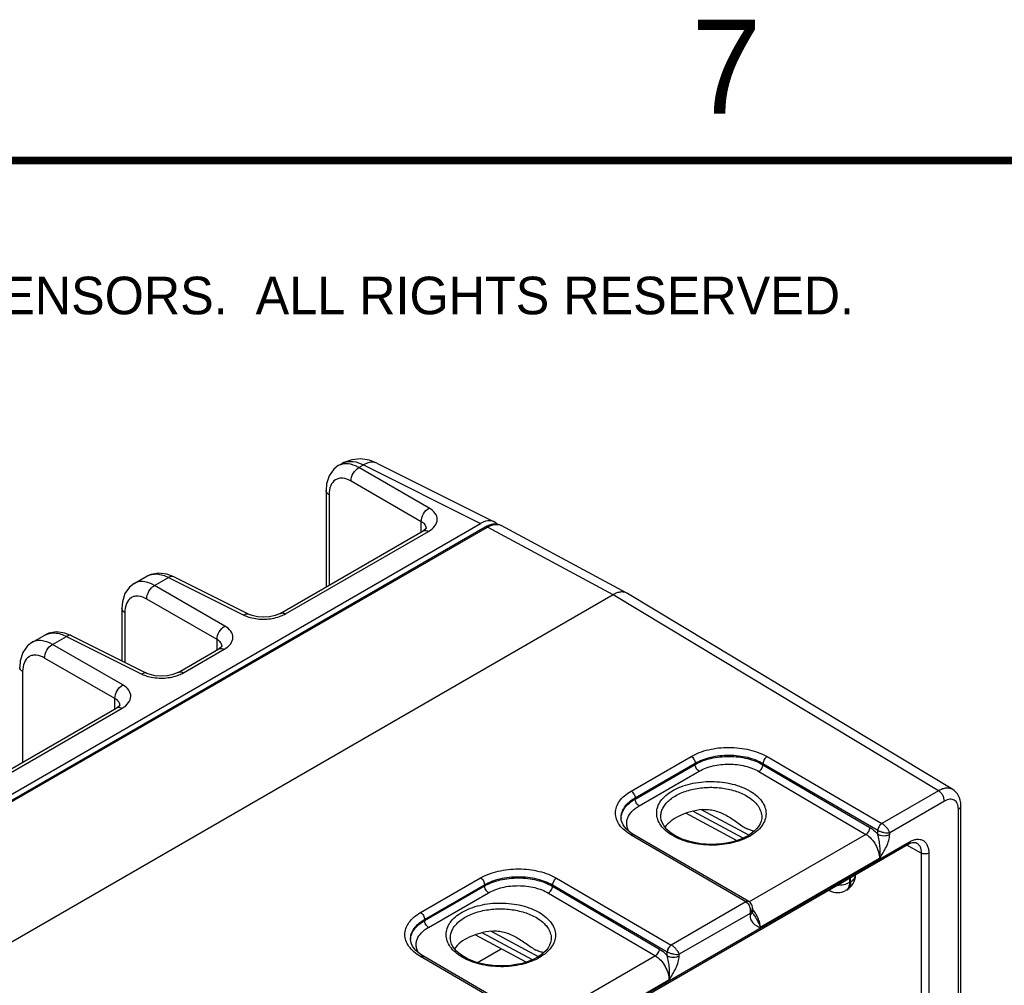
# Model space of a CAD drawing. Header units: inches. Extents: x 0 to 34, y 0 to 22.
# Tile 48 of 101: x 4.5 to 7.1, y 19.3 to 21.9. Entities that reach past the tile are written whole.
import ezdxf

# ---------------------------------------------------------------- set-up
doc = ezdxf.new("R2010")
doc.units = ezdxf.units.IN
doc.header["$LTSCALE"] = 1.87
doc.header["$MEASUREMENT"] = 0
doc.layers.get('0').update_dxf_attribs({"linetype": 'CONTINUOUS'})
doc.styles.add('TEXTSTYLE_2', font='txt')

msp = doc.modelspace()

# ---------------------------------------------------------------- linework, layer by layer
at = {"color": 7, "linetype": 'CONTINUOUS'}
for p, q in [((5.4195, 20.6956), (5.4001, 20.7031)), ((5.3172, 20.6888), (5.3273, 20.6946)), ((5.3319, 20.697), (5.3273, 20.6945)), ((5.3719, 20.6837), (5.3841, 20.6907)), ((5.5587, 20.5759), (5.3719, 20.6837)), ((5.3841, 20.6907), (5.6955, 20.5352)), ((5.4195, 20.6956), (5.7317, 20.5397)), ((5.5378, 20.5397), (5.3511, 20.6476)), ((5.2848, 20.623), (5.2848, 20.3662)), ((5.2927, 20.6114), (5.2927, 20.3708)), ((1.7854, 18.2776), (5.6955, 20.5352)), ((3.315, 19.1443), (5.7079, 20.526)), ((3.3231, 19.1454), (5.7134, 20.5255)), ((5.163, 20.2959), (5.5427, 20.5152)), ((5.5378, 20.5123), (5.5378, 20.5397)), ((5.5448, 20.5164), (5.5427, 20.5152)), ((5.5427, 20.5152), (5.5427, 20.5152)), ((5.55, 20.5207), (5.5448, 20.5164)), ((5.5513, 20.5215), (5.5513, 20.5215)), ((6.0476, 20.3458), (5.7134, 20.5255)), ((6.0843, 20.3499), (5.7501, 20.5296)), ((5.1771, 20.2949), (5.5568, 20.5141)), ((4.7744, 20.3753), (4.8084, 20.395)), ((4.8291, 20.3703), (4.866, 20.3916)), ((4.88, 20.3935), (4.8618, 20.4005)), ((4.866, 20.3916), (5.0663, 20.2916)), ((5.0803, 20.2935), (4.88, 20.3935)), ((5.0158, 20.2624), (4.8291, 20.3703)), ((6.0476, 20.3458), (3.6516, 18.9624)), ((4.995, 20.2263), (4.8082, 20.3341)), ((6.9121, 19.8244), (6.0476, 20.3458)), ((6.9502, 19.8278), (6.0854, 20.3493)), ((4.7419, 20.3096), (4.7419, 20.1702)), ((4.7499, 20.298), (4.7499, 20.1662)), ((4.5029, 20.2186), (4.537, 20.2383)), ((4.5576, 20.2135), (4.5946, 20.2349)), ((4.6085, 20.2368), (4.5903, 20.2438)), ((4.5946, 20.2349), (4.7949, 20.1348)), ((4.8088, 20.1367), (4.6085, 20.2368)), ((4.7444, 20.1057), (4.5576, 20.2135)), ((4.8916, 20.1392), (4.9999, 20.2017)), ((4.9056, 20.1382), (5.0139, 20.2007)), ((4.995, 20.1989), (4.995, 20.2263)), ((5.0019, 20.203), (4.9999, 20.2017)), ((4.9999, 20.2017), (4.9999, 20.2017)), ((5.0072, 20.2073), (5.0019, 20.203)), ((5.0085, 20.208), (5.0085, 20.208)), ((4.7235, 20.0696), (4.5368, 20.1774)), ((4.4784, 20.1412), (4.4784, 19.9007)), ((4.7235, 20.0422), (4.7235, 20.0696)), ((4.3487, 19.8258), (4.7284, 20.045)), ((4.3628, 19.8247), (4.7425, 20.0439)), ((4.7284, 20.045), (4.7285, 20.045)), ((4.7305, 20.0462), (4.7285, 20.045)), ((4.7357, 20.0505), (4.7305, 20.0462)), ((4.737, 20.0513), (4.737, 20.0513)), ((6.0954, 19.8237), (6.255, 19.9158)), ((6.4565, 19.9153), (6.7617, 19.7376)), ((6.106, 19.8056), (6.2655, 19.8977)), ((6.1061, 19.8025), (6.2655, 19.8946)), ((6.2655, 19.8946), (6.2655, 19.8977)), ((6.4458, 19.8938), (6.4458, 19.8972)), ((6.4458, 19.8972), (6.751, 19.7195)), ((6.4458, 19.8938), (6.7301, 19.7268)), ((6.1166, 19.7844), (6.2761, 19.8765)), ((6.4351, 19.8757), (6.7194, 19.7086)), ((6.9121, 19.8244), (6.7617, 19.7376)), ((6.9502, 19.8278), (6.9502, 19.8278)), ((6.1061, 19.8025), (6.106, 19.8056)), ((6.9279, 19.7969), (6.7827, 19.7131)), ((6.9717, 17.7918), (6.9717, 19.7847)), ((6.3758, 19.6919), (6.2406, 19.7646)), ((6.3927, 19.6983), (6.2593, 19.7701)), ((6.4083, 19.7065), (6.2825, 19.7742)), ((6.9651, 17.7826), (6.9651, 19.7755)), ((6.0686, 19.7522), (6.0686, 19.7522)), ((6.1744, 19.7553), (6.1744, 19.7553)), ((6.4425, 19.7539), (6.4425, 19.7539)), ((6.4006, 19.5291), (6.0954, 19.7069)), ((6.4081, 19.5299), (6.1029, 19.7076)), ((6.7194, 19.7086), (6.4089, 19.5294)), ((6.7508, 19.709), (6.751, 19.7195)), ((6.7826, 19.7086), (6.7827, 19.7131)), ((4.6867, 18.4435), (6.832, 19.6822)), ((4.6896, 18.45), (6.835, 19.6887)), ((6.8664, 19.6589), (6.8277, 19.6797)), ((6.8539, 19.6859), (6.8539, 19.6859)), ((6.8664, 19.6589), (6.8664, 17.8081)), ((6.8864, 19.659), (6.8864, 17.8082)), ((6.7554, 19.6441), (6.4386, 19.4612)), ((6.6917, 19.6005), (6.6917, 19.6012)), ((5.5359, 19.5007), (5.6955, 19.5928)), ((5.5465, 19.4825), (5.706, 19.5747)), ((5.706, 19.5716), (5.706, 19.5747)), ((5.8863, 19.5708), (5.8863, 19.5742)), ((5.8863, 19.5742), (6.1915, 19.3964)), ((5.897, 19.5923), (6.2022, 19.4145)), ((6.6756, 19.5918), (6.6756, 19.5805)), ((6.6756, 19.5805), (6.6786, 19.5822)), ((6.6786, 19.5822), (6.6786, 19.5936)), ((5.5466, 19.4795), (5.706, 19.5716)), ((5.5571, 19.4614), (5.7166, 19.5535)), ((5.8756, 19.5527), (6.1599, 19.3856)), ((5.8863, 19.5708), (6.1706, 19.4037)), ((6.6225, 19.5592), (6.6207, 19.5602)), ((6.6663, 19.5599), (6.6692, 19.5616)), ((6.4006, 19.5291), (6.2022, 19.4145)), ((6.4113, 19.4986), (6.2232, 19.39)), ((6.4113, 19.4986), (6.4113, 19.4942)), ((6.4178, 19.5124), (6.4179, 19.5038)), ((6.4193, 19.498), (6.4193, 19.498)), ((5.5466, 19.4795), (5.5465, 19.4825)), ((5.8163, 19.3688), (5.6811, 19.4415)), ((5.8332, 19.3753), (5.6998, 19.447)), ((5.8488, 19.3835), (5.723, 19.4511)), ((5.5092, 19.4291), (5.5092, 19.4291)), ((5.6149, 19.4323), (5.6149, 19.4323)), ((5.883, 19.4308), (5.883, 19.4308)), ((5.6872, 19.3679), (5.7503, 19.4043)), ((6.1913, 19.3859), (6.1915, 19.3964)), ((6.2231, 19.3856), (6.2232, 19.39)), ((5.8411, 19.2061), (5.5359, 19.3838)), ((5.8486, 19.2068), (5.5434, 19.3846)), ((6.1599, 19.3856), (5.8494, 19.2063)), ((6.1959, 19.321), (5.8791, 19.1381))]:
    msp.add_line(p, q, dxfattribs=at)
at = {"color": 7, "linetype": 'CONTINUOUS', "const_width": 0.02}
msp.add_lwpolyline([(33.5, 21.5), (0.5, 21.5)], dxfattribs=at)
at = {"color": 7, "linetype": 'CONTINUOUS'}
for points in [[(5.4001, 20.7031), (5.3762, 20.7067), (5.3532, 20.7046), (5.3319, 20.697)], [(5.3172, 20.6888), (5.3054, 20.6796), (5.293, 20.6621), (5.2861, 20.6401), (5.2848, 20.623)], [(5.5515, 20.5225), (5.5515, 20.5227), (5.55, 20.5207)], [(5.7502, 20.5296), (5.7458, 20.5316), (5.7402, 20.5331), (5.7341, 20.5336), (5.7277, 20.5332), (5.721, 20.5317), (5.7143, 20.5292), (5.7079, 20.526)], [(4.8618, 20.4005), (4.8397, 20.4034), (4.819, 20.3998), (4.8084, 20.395)], [(4.7744, 20.3753), (4.7625, 20.3662), (4.7501, 20.3487), (4.7433, 20.3266), (4.7419, 20.3096)], [(5.163, 20.2959), (5.1605, 20.2946), (5.149, 20.29), (5.1344, 20.2868), (5.1182, 20.2857), (5.1023, 20.2869), (5.0887, 20.2901), (5.0803, 20.2935)], [(4.5903, 20.2438), (4.5683, 20.2467), (4.5476, 20.2431), (4.537, 20.2383)], [(4.5029, 20.2186), (4.4911, 20.2095), (4.4787, 20.192), (4.4719, 20.1699), (4.4705, 20.1529)], [(5.0086, 20.2091), (5.0086, 20.2092), (5.0072, 20.2073)], [(4.8916, 20.1392), (4.8891, 20.1378), (4.8776, 20.1333), (4.8629, 20.1301), (4.8467, 20.129), (4.8309, 20.1302), (4.8172, 20.1334), (4.8088, 20.1367)], [(4.7372, 20.0524), (4.7372, 20.0525), (4.7357, 20.0505)], [(6.9717, 19.7847), (6.9712, 19.7922), (6.97, 19.7992), (6.9681, 19.8056), (6.9655, 19.8114), (6.9623, 19.8166), (6.9585, 19.8211), (6.9543, 19.825), (6.9502, 19.8278)], [(6.1029, 19.7076), (6.0959, 19.712), (6.089, 19.7172), (6.0831, 19.7227), (6.0781, 19.7283), (6.0741, 19.7342), (6.0712, 19.7402), (6.0693, 19.7465), (6.0686, 19.7522)], [(6.2114, 19.7058), (6.2042, 19.7104), (6.197, 19.7158), (6.1907, 19.7215), (6.1854, 19.7275), (6.1811, 19.7337), (6.1778, 19.7401), (6.1756, 19.7466), (6.1745, 19.7533), (6.1744, 19.7553)], [(6.4425, 19.7539), (6.4424, 19.7512), (6.441, 19.7439), (6.4383, 19.7367), (6.4342, 19.7298), (6.4289, 19.7231), (6.4224, 19.7167), (6.4148, 19.7106), (6.4061, 19.705), (6.3963, 19.6999), (6.3856, 19.6953), (6.3741, 19.6913), (6.3618, 19.6879), (6.3489, 19.6853), (6.3356, 19.6834), (6.322, 19.6823), (6.3083, 19.682), (6.2945, 19.6825), (6.281, 19.6838), (6.2677, 19.6858), (6.2548, 19.6886), (6.2425, 19.6921), (6.231, 19.6962), (6.2203, 19.701), (6.2114, 19.7058)], [(6.832, 19.6822), (6.8357, 19.6841), (6.8395, 19.6857), (6.8431, 19.6867), (6.8464, 19.6872), (6.8494, 19.6872), (6.8519, 19.6867), (6.8539, 19.6859)], [(6.4178, 19.5124), (6.4176, 19.5153), (6.4169, 19.5185), (6.4158, 19.5214), (6.4143, 19.524), (6.4125, 19.5263), (6.4104, 19.5283), (6.4082, 19.5298)], [(6.4193, 19.498), (6.419, 19.4985), (6.4186, 19.4994), (6.4183, 19.5005), (6.418, 19.502), (6.4179, 19.5038)], [(5.5434, 19.3846), (5.5364, 19.389), (5.5295, 19.3942), (5.5236, 19.3996), (5.5186, 19.4053), (5.5146, 19.4111), (5.5117, 19.4172), (5.5098, 19.4234), (5.5092, 19.4291)], [(5.6519, 19.3827), (5.6447, 19.3873), (5.6375, 19.3928), (5.6312, 19.3985), (5.6259, 19.4045), (5.6216, 19.4107), (5.6183, 19.4171), (5.6161, 19.4236), (5.615, 19.4303), (5.6149, 19.4323)], [(5.883, 19.4308), (5.8829, 19.4281), (5.8815, 19.4208), (5.8788, 19.4137), (5.8747, 19.4067), (5.8694, 19.4), (5.8629, 19.3936), (5.8553, 19.3876), (5.8466, 19.382), (5.8368, 19.3769), (5.8261, 19.3722), (5.8146, 19.3682), (5.8023, 19.3649), (5.7894, 19.3623), (5.7761, 19.3604), (5.7625, 19.3593), (5.7488, 19.359), (5.735, 19.3595), (5.7215, 19.3607), (5.7082, 19.3628), (5.6953, 19.3656), (5.6831, 19.3691), (5.6715, 19.3732), (5.6608, 19.3779), (5.6519, 19.3827)]]:
    msp.add_lwpolyline(points, dxfattribs=at)
for centre, radius, start, end in [((5.336, 20.6562), 0.0376, 110.6324, 119.9856), ((5.3477, 20.6592), 0.0408, 111.0054, 119.981), ((5.4082, 20.6729), 0.0254, 63.5888, 75.4699), ((5.5364, 20.5215), 0.0149, 0.0232, 2.8649), ((5.5186, 20.5801), 0.0762, 299.9916, 300.6021), ((4.7932, 20.3428), 0.0376, 110.6324, 119.9856), ((6.0724, 20.3278), 0.0251, 58.9084, 61.7306), ((4.5217, 20.1861), 0.0376, 110.6324, 119.9856), ((4.9936, 20.208), 0.0149, 0.0232, 2.8649), ((4.9758, 20.2667), 0.0762, 299.9916, 300.6021), ((4.7222, 20.0513), 0.0149, 0.0232, 2.8649), ((4.7044, 20.11), 0.0762, 299.9916, 300.6021), ((6.1119, 19.7502), 0.0432, 177.3471, 178.9796), ((6.7618, 19.7381), 0.0216, 239.9252, 240.1386), ((6.6467, 19.6005), 0.045, 300.0008, 359.9992), ((6.6296, 19.5725), 0.0151, 234.5863, 241.7178), ((6.6438, 19.5988), 0.045, 241.7301, 300.0011), ((6.4056, 19.5255), 0.00506, 59.5843, 69.3829), ((5.5524, 19.4271), 0.0432, 177.3471, 178.9796), ((6.2023, 19.4151), 0.0216, 239.9252, 240.1386)]:
    msp.add_arc(centre, radius, start, end, dxfattribs=at)
msp.add_ellipse((5.6954, 20.4739), major_axis=(0.0375, 0.065), ratio=0.576629, start_param=6.086652, end_param=7.068023, dxfattribs=at)
for points, knots in [([(5.3331, 20.6973), (5.3405, 20.7002), (5.3589, 20.7015), (5.3757, 20.6952), (5.3841, 20.6907)], [0, 0, 0, 0, 0.456632, 1, 1, 1, 1]), ([(5.4145, 20.6974), (5.4099, 20.6986), (5.3988, 20.6983), (5.389, 20.6938), (5.3841, 20.6907)], [0, 0, 0, 0, 0.456991, 1, 1, 1, 1]), ([(5.3377, 20.694), (5.3364, 20.694), (5.3313, 20.6938), (5.3263, 20.6927), (5.3228, 20.6914)], [0, 0, 0, 0, 0.258702, 1, 1, 1, 1]), ([(5.3719, 20.6837), (5.369, 20.6853), (5.3584, 20.6907), (5.3463, 20.694), (5.3377, 20.694)], [0, 0, 0, 0, 0.275989, 1, 1, 1, 1]), ([(5.3511, 20.6476), (5.3509, 20.6547), (5.3555, 20.6691), (5.3656, 20.6803), (5.3719, 20.6837)], [0, 0, 0, 0, 0.499994, 1, 1, 1, 1]), ([(5.3511, 20.6476), (5.3442, 20.6515), (5.3332, 20.6559), (5.3186, 20.6553), (5.3061, 20.6503), (5.2946, 20.6348), (5.2927, 20.6196), (5.2927, 20.6114)], [0, 0, 0, 0, 0.270039, 0.384848, 0.492819, 0.718464, 1, 1, 1, 1]), ([(5.2927, 20.6114), (5.2905, 20.6128), (5.2866, 20.616), (5.2848, 20.6208), (5.2848, 20.623)], [0, 0, 0, 0, 0.547742, 1, 1, 1, 1]), ([(5.5378, 20.5397), (5.5376, 20.5469), (5.5423, 20.5612), (5.5524, 20.5724), (5.5587, 20.5759)], [0, 0, 0, 0, 0.499994, 1, 1, 1, 1]), ([(5.5575, 20.5145), (5.5638, 20.5182), (5.5745, 20.5265), (5.5824, 20.5453), (5.5754, 20.5643), (5.5648, 20.5723), (5.5587, 20.5759)], [0, 0, 0, 0, 0.281089, 0.507088, 0.728363, 1, 1, 1, 1]), ([(5.5499, 20.5279), (5.5494, 20.529), (5.5465, 20.534), (5.5417, 20.5376), (5.5378, 20.5397)], [0, 0, 0, 0, 0.222611, 1, 1, 1, 1]), ([(5.5427, 20.5152), (5.5441, 20.516), (5.5463, 20.5166), (5.5484, 20.5166), (5.549, 20.5165)], [0, 0, 0, 0, 0.735469, 1, 1, 1, 1]), ([(5.549, 20.5165), (5.5496, 20.5165), (5.5523, 20.5161), (5.5549, 20.5151), (5.5568, 20.5141)], [0, 0, 0, 0, 0.231079, 1, 1, 1, 1]), ([(5.7079, 20.526), (5.7086, 20.5264), (5.7106, 20.5267), (5.7125, 20.526), (5.7134, 20.5255)], [0, 0, 0, 0, 0.450715, 1, 1, 1, 1]), ([(5.7134, 20.5255), (5.7166, 20.5274), (5.7229, 20.5304), (5.7328, 20.5329), (5.742, 20.5328), (5.7476, 20.531), (5.7501, 20.5297)], [0, 0, 0, 0, 0.289085, 0.548417, 0.78211, 1, 1, 1, 1]), ([(4.8084, 20.395), (4.8162, 20.3995), (4.8371, 20.4033), (4.8564, 20.3965), (4.866, 20.3916)], [0, 0, 0, 0, 0.454262, 1, 1, 1, 1]), ([(4.88, 20.3935), (4.878, 20.3945), (4.8729, 20.395), (4.8683, 20.393), (4.866, 20.3916)], [0, 0, 0, 0, 0.452175, 1, 1, 1, 1]), ([(4.8291, 20.3703), (4.821, 20.3748), (4.805, 20.3815), (4.7871, 20.3807), (4.7799, 20.3779)], [0, 0, 0, 0, 0.546612, 1, 1, 1, 1]), ([(4.8082, 20.3341), (4.808, 20.3413), (4.8127, 20.3556), (4.8228, 20.3668), (4.8291, 20.3703)], [0, 0, 0, 0, 0.499994, 1, 1, 1, 1]), ([(4.8082, 20.3341), (4.8013, 20.3381), (4.7904, 20.3425), (4.7757, 20.3418), (4.7632, 20.3369), (4.7517, 20.3214), (4.7499, 20.3062), (4.7499, 20.298)], [0, 0, 0, 0, 0.270039, 0.384848, 0.492819, 0.718464, 1, 1, 1, 1]), ([(6.0843, 20.3499), (6.0818, 20.3512), (6.0762, 20.3531), (6.067, 20.3532), (6.059, 20.3512), (6.0525, 20.3485), (6.0492, 20.3467), (6.0476, 20.3458)], [0, 0, 0, 0, 0.218354, 0.452161, 0.711259, 0.851925, 1, 1, 1, 1]), ([(4.7499, 20.298), (4.7476, 20.2994), (4.7437, 20.3025), (4.7419, 20.3074), (4.7419, 20.3096)], [0, 0, 0, 0, 0.547742, 1, 1, 1, 1]), ([(5.0803, 20.2935), (5.0783, 20.2944), (5.0731, 20.295), (5.0686, 20.293), (5.0663, 20.2916)], [0, 0, 0, 0, 0.452175, 1, 1, 1, 1]), ([(5.0663, 20.2916), (5.0676, 20.2909), (5.0729, 20.2884), (5.0785, 20.2865), (5.0828, 20.2853)], [0, 0, 0, 0, 0.239028, 1, 1, 1, 1]), ([(5.0828, 20.2853), (5.0955, 20.2817), (5.1221, 20.279), (5.1485, 20.2833), (5.161, 20.2876)], [0, 0, 0, 0, 0.500019, 1, 1, 1, 1]), ([(5.161, 20.2876), (5.1624, 20.2881), (5.1679, 20.2902), (5.1733, 20.2927), (5.1771, 20.2949)], [0, 0, 0, 0, 0.260637, 1, 1, 1, 1]), ([(5.163, 20.2959), (5.1649, 20.297), (5.1701, 20.2979), (5.1747, 20.2961), (5.1771, 20.2949)], [0, 0, 0, 0, 0.452231, 1, 1, 1, 1]), ([(4.995, 20.2263), (4.9948, 20.2334), (4.9994, 20.2478), (5.0095, 20.259), (5.0158, 20.2624)], [0, 0, 0, 0, 0.499994, 1, 1, 1, 1]), ([(5.0146, 20.2011), (5.0209, 20.2048), (5.0317, 20.2131), (5.0396, 20.2319), (5.0325, 20.2508), (5.022, 20.2589), (5.0158, 20.2624)], [0, 0, 0, 0, 0.281089, 0.507088, 0.728363, 1, 1, 1, 1]), ([(4.537, 20.2383), (4.5448, 20.2428), (4.5657, 20.2465), (4.585, 20.2398), (4.5946, 20.2349)], [0, 0, 0, 0, 0.454262, 1, 1, 1, 1]), ([(4.6085, 20.2368), (4.6066, 20.2378), (4.6014, 20.2383), (4.5969, 20.2363), (4.5946, 20.2349)], [0, 0, 0, 0, 0.452175, 1, 1, 1, 1]), ([(4.5576, 20.2135), (4.5496, 20.2181), (4.5336, 20.2248), (4.5157, 20.2239), (4.5085, 20.2212)], [0, 0, 0, 0, 0.546612, 1, 1, 1, 1]), ([(4.5368, 20.1774), (4.5366, 20.1846), (4.5412, 20.1989), (4.5513, 20.2101), (4.5576, 20.2135)], [0, 0, 0, 0, 0.499994, 1, 1, 1, 1]), ([(5.007, 20.2145), (5.0065, 20.2156), (5.0036, 20.2205), (4.9988, 20.2241), (4.995, 20.2263)], [0, 0, 0, 0, 0.222611, 1, 1, 1, 1]), ([(4.9999, 20.2017), (5.0013, 20.2025), (5.0034, 20.2031), (5.0056, 20.2031), (5.0061, 20.2031)], [0, 0, 0, 0, 0.735469, 1, 1, 1, 1]), ([(5.0061, 20.2031), (5.0068, 20.203), (5.0095, 20.2027), (5.0121, 20.2017), (5.0139, 20.2007)], [0, 0, 0, 0, 0.231079, 1, 1, 1, 1]), ([(4.5368, 20.1774), (4.5299, 20.1814), (4.519, 20.1857), (4.5043, 20.1851), (4.4918, 20.1802), (4.4803, 20.1647), (4.4784, 20.1495), (4.4784, 20.1412)], [0, 0, 0, 0, 0.270039, 0.384848, 0.492819, 0.718464, 1, 1, 1, 1]), ([(4.4784, 20.1412), (4.4762, 20.1426), (4.4723, 20.1458), (4.4705, 20.1507), (4.4705, 20.1529)], [0, 0, 0, 0, 0.547742, 1, 1, 1, 1]), ([(4.8088, 20.1367), (4.8069, 20.1377), (4.8017, 20.1383), (4.7972, 20.1362), (4.7949, 20.1348)], [0, 0, 0, 0, 0.452175, 1, 1, 1, 1]), ([(4.7949, 20.1348), (4.7962, 20.1342), (4.8015, 20.1317), (4.8071, 20.1298), (4.8114, 20.1286)], [0, 0, 0, 0, 0.239028, 1, 1, 1, 1]), ([(4.8114, 20.1286), (4.8241, 20.125), (4.8507, 20.1223), (4.8771, 20.1266), (4.8895, 20.1309)], [0, 0, 0, 0, 0.500019, 1, 1, 1, 1]), ([(4.8895, 20.1309), (4.891, 20.1314), (4.8965, 20.1335), (4.9019, 20.136), (4.9056, 20.1382)], [0, 0, 0, 0, 0.260637, 1, 1, 1, 1]), ([(4.8916, 20.1392), (4.8935, 20.1403), (4.8986, 20.1412), (4.9033, 20.1394), (4.9056, 20.1382)], [0, 0, 0, 0, 0.452231, 1, 1, 1, 1]), ([(4.7235, 20.0696), (4.7233, 20.0767), (4.728, 20.0911), (4.7381, 20.1023), (4.7444, 20.1057)], [0, 0, 0, 0, 0.499994, 1, 1, 1, 1]), ([(4.7432, 20.0444), (4.7495, 20.0481), (4.7602, 20.0564), (4.7681, 20.0752), (4.7611, 20.0941), (4.7505, 20.1022), (4.7444, 20.1057)], [0, 0, 0, 0, 0.281089, 0.507088, 0.728363, 1, 1, 1, 1]), ([(4.7356, 20.0577), (4.7351, 20.0589), (4.7322, 20.0638), (4.7274, 20.0674), (4.7235, 20.0696)], [0, 0, 0, 0, 0.222611, 1, 1, 1, 1]), ([(4.7285, 20.045), (4.7298, 20.0458), (4.732, 20.0464), (4.7341, 20.0464), (4.7347, 20.0464)], [0, 0, 0, 0, 0.735469, 1, 1, 1, 1]), ([(4.7347, 20.0464), (4.7353, 20.0463), (4.738, 20.046), (4.7406, 20.0449), (4.7425, 20.0439)], [0, 0, 0, 0, 0.231079, 1, 1, 1, 1]), ([(6.255, 19.9158), (6.2619, 19.9198), (6.277, 19.9268), (6.3015, 19.9343), (6.3281, 19.9388), (6.3557, 19.9403), (6.3834, 19.9387), (6.41, 19.934), (6.4345, 19.9264), (6.4496, 19.9193), (6.4565, 19.9153)], [0, 0, 0, 0, 0.1141, 0.237195, 0.366768, 0.499736, 0.63274, 0.762419, 0.885682, 1, 1, 1, 1]), ([(6.255, 19.9158), (6.2565, 19.915), (6.2593, 19.9126), (6.2626, 19.9081), (6.2648, 19.9031), (6.2655, 19.8994), (6.2655, 19.8977)], [0, 0, 0, 0, 0.236975, 0.499189, 0.761843, 1, 1, 1, 1]), ([(6.2655, 19.8977), (6.2717, 19.9013), (6.2852, 19.9076), (6.3072, 19.9143), (6.331, 19.9184), (6.3557, 19.9197), (6.3804, 19.9182), (6.4042, 19.914), (6.4262, 19.9072), (6.4397, 19.9008), (6.4458, 19.8972)], [0, 0, 0, 0, 0.114145, 0.237238, 0.36678, 0.499705, 0.63267, 0.762331, 0.885612, 1, 1, 1, 1]), ([(6.2655, 19.8946), (6.2717, 19.8982), (6.2852, 19.9044), (6.3072, 19.911), (6.331, 19.915), (6.3557, 19.9163), (6.3804, 19.9148), (6.4042, 19.9106), (6.4262, 19.9038), (6.4397, 19.8974), (6.4458, 19.8938)], [0, 0, 0, 0, 0.114008, 0.237036, 0.366572, 0.499533, 0.632558, 0.762282, 0.885608, 1, 1, 1, 1]), ([(6.4565, 19.9153), (6.455, 19.9145), (6.4522, 19.9121), (6.4489, 19.9076), (6.4466, 19.9026), (6.4459, 19.8989), (6.4458, 19.8972)], [0, 0, 0, 0, 0.236843, 0.499187, 0.761972, 1, 1, 1, 1]), ([(6.2761, 19.8765), (6.2746, 19.8774), (6.2718, 19.8798), (6.2685, 19.8842), (6.2662, 19.8893), (6.2656, 19.8929), (6.2655, 19.8946)], [0, 0, 0, 0, 0.237244, 0.499463, 0.761974, 1, 1, 1, 1]), ([(6.2761, 19.8765), (6.2815, 19.8797), (6.2934, 19.8852), (6.3198, 19.8932), (6.3556, 19.8969), (6.3914, 19.8928), (6.4178, 19.8846), (6.4297, 19.8789), (6.4351, 19.8757)], [0, 0, 0, 0, 0.114151, 0.23728, 0.499471, 0.761948, 0.885415, 1, 1, 1, 1]), ([(6.4351, 19.8757), (6.4366, 19.8766), (6.4394, 19.8789), (6.4428, 19.8834), (6.4451, 19.8885), (6.4458, 19.8921), (6.4458, 19.8938)], [0, 0, 0, 0, 0.236981, 0.49946, 0.762231, 1, 1, 1, 1]), ([(6.2058, 19.7052), (6.1994, 19.709), (6.1879, 19.7171), (6.174, 19.7318), (6.1653, 19.7481), (6.1623, 19.7653), (6.1653, 19.7824), (6.174, 19.7986), (6.1879, 19.8132), (6.2061, 19.8258), (6.2282, 19.8361), (6.2533, 19.8437), (6.2804, 19.8483), (6.3086, 19.8497), (6.3367, 19.848), (6.3639, 19.8431), (6.3889, 19.8353), (6.4043, 19.828), (6.4113, 19.8239)], [0, 0, 0, 0, 0.060535, 0.114796, 0.163682, 0.209358, 0.254958, 0.303643, 0.357634, 0.417884, 0.484272, 0.555879, 0.631259, 0.708626, 0.786036, 0.861544, 0.933354, 1, 1, 1, 1]), ([(6.1744, 19.7553), (6.1744, 19.7592), (6.1752, 19.7671), (6.1795, 19.7786), (6.1866, 19.7895), (6.2002, 19.8034), (6.2235, 19.8179), (6.2571, 19.8292), (6.295, 19.8345), (6.3339, 19.8333), (6.3707, 19.8257), (6.3933, 19.8161), (6.4033, 19.8103)], [0, 0, 0, 0, 0.043179, 0.087919, 0.135697, 0.187503, 0.304303, 0.437572, 0.581724, 0.728934, 0.870822, 1, 1, 1, 1]), ([(6.0954, 19.7069), (6.0892, 19.7105), (6.0778, 19.7184), (6.0643, 19.7327), (6.0557, 19.7486), (6.0527, 19.7654), (6.0557, 19.7822), (6.0643, 19.798), (6.0778, 19.8123), (6.0892, 19.8201), (6.0954, 19.8237)], [0, 0, 0, 0, 0.144884, 0.274626, 0.39142, 0.500515, 0.609515, 0.726059, 0.855466, 1, 1, 1, 1]), ([(6.0954, 19.8237), (6.0969, 19.8228), (6.0997, 19.8205), (6.103, 19.816), (6.1053, 19.8109), (6.1059, 19.8073), (6.106, 19.8056)], [0, 0, 0, 0, 0.236975, 0.499189, 0.761843, 1, 1, 1, 1]), ([(6.4113, 19.8239), (6.4177, 19.8201), (6.4293, 19.812), (6.4431, 19.7973), (6.4518, 19.781), (6.4549, 19.7638), (6.4518, 19.7466), (6.4431, 19.7304), (6.4293, 19.7158), (6.411, 19.7032), (6.3889, 19.693), (6.3638, 19.6854), (6.3367, 19.6808), (6.3086, 19.6794), (6.2804, 19.6811), (6.2533, 19.686), (6.2282, 19.6938), (6.2128, 19.7011), (6.2058, 19.7052)], [0, 0, 0, 0, 0.060535, 0.114796, 0.163682, 0.209358, 0.254958, 0.303643, 0.357634, 0.417884, 0.484272, 0.555879, 0.631259, 0.708626, 0.786036, 0.861544, 0.933354, 1, 1, 1, 1]), ([(6.4033, 19.8103), (6.4093, 19.8068), (6.4201, 19.7992), (6.4329, 19.7853), (6.4409, 19.77), (6.4426, 19.7591), (6.4425, 19.7539)], [0, 0, 0, 0, 0.28947, 0.548546, 0.781743, 1, 1, 1, 1]), ([(6.9502, 19.8278), (6.9477, 19.8293), (6.942, 19.8315), (6.9324, 19.8319), (6.9221, 19.8295), (6.9155, 19.8263), (6.9121, 19.8244)], [0, 0, 0, 0, 0.217906, 0.450943, 0.710099, 1, 1, 1, 1]), ([(6.9279, 19.7969), (6.9279, 19.7995), (6.927, 19.805), (6.9236, 19.8127), (6.9186, 19.8195), (6.9143, 19.8231), (6.9121, 19.8244)], [0, 0, 0, 0, 0.237083, 0.499719, 0.762508, 1, 1, 1, 1]), ([(6.0686, 19.7522), (6.0685, 19.7572), (6.07, 19.7676), (6.0776, 19.7821), (6.0899, 19.7952), (6.1003, 19.8023), (6.106, 19.8056)], [0, 0, 0, 0, 0.218501, 0.451379, 0.710203, 1, 1, 1, 1]), ([(6.0688, 19.7522), (6.069, 19.7569), (6.0711, 19.7667), (6.0789, 19.7803), (6.0908, 19.7926), (6.1006, 19.7994), (6.1061, 19.8025)], [0, 0, 0, 0, 0.218431, 0.45259, 0.711813, 1, 1, 1, 1]), ([(6.0902, 19.7162), (6.0885, 19.7191), (6.0856, 19.7249), (6.0835, 19.7342), (6.0836, 19.7437), (6.087, 19.7564), (6.0951, 19.7681), (6.1063, 19.7779), (6.113, 19.7824), (6.1166, 19.7844)], [0, 0, 0, 0, 0.1198, 0.233718, 0.345664, 0.459906, 0.708513, 0.848617, 1, 1, 1, 1]), ([(6.1166, 19.7844), (6.1151, 19.7853), (6.1123, 19.7877), (6.109, 19.7921), (6.1068, 19.7972), (6.1061, 19.8008), (6.1061, 19.8025)], [0, 0, 0, 0, 0.237244, 0.499463, 0.761974, 1, 1, 1, 1]), ([(6.9651, 19.7755), (6.9651, 19.7781), (6.9647, 19.7832), (6.9626, 19.7902), (6.9592, 19.7958), (6.9544, 19.7998), (6.9485, 19.802), (6.9419, 19.8021), (6.9348, 19.8004), (6.9302, 19.7982), (6.9279, 19.7969)], [0, 0, 0, 0, 0.144896, 0.274513, 0.391094, 0.499976, 0.608863, 0.72546, 0.855093, 1, 1, 1, 1]), ([(6.9651, 19.7755), (6.9661, 19.7761), (6.9678, 19.7773), (6.97, 19.7795), (6.9713, 19.782), (6.9717, 19.7838), (6.9717, 19.7847)], [0, 0, 0, 0, 0.289803, 0.549039, 0.782223, 1, 1, 1, 1]), ([(6.2849, 19.7745), (6.2742, 19.7733), (6.2536, 19.7695), (6.2253, 19.7595), (6.202, 19.7459), (6.1898, 19.7339), (6.1853, 19.7276)], [0, 0, 0, 0, 0.28725, 0.554512, 0.793205, 1, 1, 1, 1]), ([(6.2849, 19.7745), (6.2903, 19.7751), (6.3012, 19.7751), (6.3173, 19.7721), (6.3329, 19.7668), (6.3427, 19.762), (6.3476, 19.7595)], [0, 0, 0, 0, 0.24868, 0.498215, 0.748777, 1, 1, 1, 1]), ([(6.3476, 19.7595), (6.3525, 19.7568), (6.3622, 19.751), (6.376, 19.7414), (6.3888, 19.7319), (6.3976, 19.7262), (6.402, 19.724)], [0, 0, 0, 0, 0.261083, 0.520156, 0.771999, 1, 1, 1, 1]), ([(6.7616, 19.7376), (6.7601, 19.7367), (6.7573, 19.7344), (6.754, 19.7299), (6.7517, 19.7248), (6.751, 19.7212), (6.751, 19.7195)], [0, 0, 0, 0, 0.236843, 0.499187, 0.761972, 1, 1, 1, 1]), ([(6.7617, 19.7376), (6.7602, 19.7367), (6.7574, 19.7343), (6.7541, 19.7298), (6.7518, 19.7248), (6.7511, 19.7211), (6.7511, 19.7194)], [0, 0, 0, 0, 0.23658, 0.498909, 0.76183, 1, 1, 1, 1]), ([(6.7827, 19.7131), (6.7819, 19.7153), (6.7795, 19.72), (6.7746, 19.7266), (6.7686, 19.7327), (6.764, 19.7362), (6.7617, 19.7376)], [0, 0, 0, 0, 0.216797, 0.476718, 0.750265, 1, 1, 1, 1]), ([(6.0954, 19.7069), (6.0961, 19.7072), (6.0974, 19.7079), (6.0994, 19.7084), (6.1013, 19.7083), (6.1024, 19.7079), (6.1029, 19.7076)], [0, 0, 0, 0, 0.290323, 0.549713, 0.782685, 1, 1, 1, 1]), ([(6.4227, 19.7169), (6.4196, 19.7177), (6.4146, 19.719), (6.4077, 19.7213), (6.4039, 19.723), (6.402, 19.724)], [0, 0, 0, 0, 0.438, 0.70025, 1, 1, 1, 1]), ([(6.7194, 19.7086), (6.7209, 19.7095), (6.7237, 19.7119), (6.7271, 19.7163), (6.7294, 19.7214), (6.7301, 19.725), (6.7301, 19.7268)], [0, 0, 0, 0, 0.236981, 0.49946, 0.762231, 1, 1, 1, 1]), ([(6.7194, 19.7086), (6.7246, 19.7056), (6.7345, 19.6971), (6.7459, 19.6811), (6.7535, 19.663), (6.7555, 19.6502), (6.7554, 19.6441)], [0, 0, 0, 0, 0.237052, 0.499139, 0.761692, 1, 1, 1, 1]), ([(6.7301, 19.7268), (6.732, 19.7257), (6.7396, 19.7206), (6.7463, 19.7143), (6.7508, 19.709)], [0, 0, 0, 0, 0.234431, 1, 1, 1, 1]), ([(6.7554, 19.6441), (6.7565, 19.6492), (6.7576, 19.66), (6.7569, 19.6763), (6.755, 19.6901), (6.7529, 19.701), (6.7516, 19.7063), (6.7508, 19.709)], [0, 0, 0, 0, 0.240937, 0.492197, 0.747202, 0.874583, 1, 1, 1, 1]), ([(6.7508, 19.709), (6.7531, 19.7076), (6.7583, 19.7057), (6.7667, 19.7047), (6.7751, 19.7056), (6.7804, 19.7074), (6.7826, 19.7086)], [0, 0, 0, 0, 0.237771, 0.501106, 0.76384, 1, 1, 1, 1]), ([(6.7511, 19.7194), (6.7534, 19.718), (6.7587, 19.7158), (6.767, 19.7135), (6.7751, 19.7125), (6.7804, 19.7127), (6.7827, 19.7131)], [0, 0, 0, 0, 0.250302, 0.524329, 0.784178, 1, 1, 1, 1]), ([(6.7554, 19.6441), (6.7587, 19.6492), (6.7652, 19.6595), (6.774, 19.6755), (6.7804, 19.6918), (6.7826, 19.7032), (6.7826, 19.7086)], [0, 0, 0, 0, 0.258867, 0.517509, 0.769693, 1, 1, 1, 1]), ([(6.835, 19.6887), (6.835, 19.6873), (6.8347, 19.6853), (6.8334, 19.6832), (6.8325, 19.6824), (6.832, 19.6822)], [0, 0, 0, 0, 0.54767, 0.781565, 1, 1, 1, 1]), ([(6.835, 19.6887), (6.8382, 19.6905), (6.8445, 19.6935), (6.8543, 19.6959), (6.8634, 19.6957), (6.8716, 19.6927), (6.8782, 19.6871), (6.883, 19.6793), (6.8858, 19.6697), (6.8864, 19.6627), (6.8864, 19.659)], [0, 0, 0, 0, 0.144904, 0.274534, 0.391126, 0.500011, 0.608894, 0.725481, 0.855103, 1, 1, 1, 1]), ([(6.8539, 19.6859), (6.8559, 19.6848), (6.8596, 19.6818), (6.8636, 19.6755), (6.866, 19.6676), (6.8664, 19.6619), (6.8664, 19.6589)], [0, 0, 0, 0, 0.218116, 0.450814, 0.709763, 1, 1, 1, 1]), ([(6.8864, 19.659), (6.885, 19.6582), (6.8817, 19.657), (6.8764, 19.6564), (6.8712, 19.6569), (6.8678, 19.6581), (6.8664, 19.6589)], [0, 0, 0, 0, 0.236703, 0.498908, 0.761706, 1, 1, 1, 1]), ([(5.6955, 19.5928), (5.7024, 19.5968), (5.7175, 19.6038), (5.742, 19.6112), (5.7686, 19.6158), (5.7962, 19.6173), (5.8239, 19.6156), (5.8505, 19.611), (5.875, 19.6034), (5.8901, 19.5963), (5.897, 19.5923)], [0, 0, 0, 0, 0.1141, 0.237195, 0.366768, 0.499736, 0.63274, 0.762419, 0.885682, 1, 1, 1, 1]), ([(6.6786, 19.5822), (6.6805, 19.5833), (6.6841, 19.5858), (6.6884, 19.5903), (6.6911, 19.5953), (6.6917, 19.5988), (6.6917, 19.6005)], [0, 0, 0, 0, 0.289798, 0.549041, 0.782223, 1, 1, 1, 1]), ([(5.6955, 19.5928), (5.697, 19.5919), (5.6998, 19.5896), (5.7031, 19.5851), (5.7053, 19.58), (5.706, 19.5764), (5.706, 19.5747)], [0, 0, 0, 0, 0.236975, 0.499189, 0.761843, 1, 1, 1, 1]), ([(5.706, 19.5747), (5.7122, 19.5782), (5.7257, 19.5846), (5.7477, 19.5912), (5.7715, 19.5953), (5.7962, 19.5966), (5.8209, 19.5952), (5.8447, 19.591), (5.8667, 19.5841), (5.8802, 19.5778), (5.8863, 19.5742)], [0, 0, 0, 0, 0.114145, 0.237238, 0.36678, 0.499705, 0.63267, 0.762331, 0.885612, 1, 1, 1, 1]), ([(5.706, 19.5716), (5.7122, 19.5751), (5.7257, 19.5814), (5.7477, 19.588), (5.7715, 19.592), (5.7962, 19.5933), (5.8209, 19.5918), (5.8447, 19.5875), (5.8667, 19.5807), (5.8802, 19.5744), (5.8863, 19.5708)], [0, 0, 0, 0, 0.114008, 0.237036, 0.366572, 0.499533, 0.632558, 0.762282, 0.885608, 1, 1, 1, 1]), ([(5.7166, 19.5535), (5.722, 19.5566), (5.7339, 19.5622), (5.7603, 19.5701), (5.7961, 19.5739), (5.8319, 19.5697), (5.8583, 19.5615), (5.8702, 19.5559), (5.8756, 19.5527)], [0, 0, 0, 0, 0.114151, 0.23728, 0.499471, 0.761948, 0.885415, 1, 1, 1, 1]), ([(5.897, 19.5923), (5.8955, 19.5914), (5.8927, 19.5891), (5.8894, 19.5846), (5.8871, 19.5795), (5.8864, 19.5759), (5.8863, 19.5742)], [0, 0, 0, 0, 0.236843, 0.499187, 0.761972, 1, 1, 1, 1]), ([(6.6756, 19.5805), (6.6709, 19.5778), (6.6601, 19.5739), (6.6487, 19.5728), (6.6428, 19.5729)], [0, 0, 0, 0, 0.474453, 1, 1, 1, 1]), ([(6.6756, 19.5805), (6.6756, 19.5782), (6.6753, 19.5739), (6.6735, 19.5679), (6.6705, 19.5631), (6.6678, 19.5607), (6.6663, 19.5599)], [0, 0, 0, 0, 0.289805, 0.549049, 0.782227, 1, 1, 1, 1]), ([(6.6786, 19.5822), (6.6786, 19.5799), (6.6782, 19.5756), (6.6764, 19.5696), (6.6735, 19.5648), (6.6707, 19.5624), (6.6692, 19.5616)], [0, 0, 0, 0, 0.289805, 0.549049, 0.782227, 1, 1, 1, 1]), ([(5.7166, 19.5535), (5.7151, 19.5543), (5.7123, 19.5567), (5.709, 19.5612), (5.7068, 19.5662), (5.7061, 19.5699), (5.706, 19.5716)], [0, 0, 0, 0, 0.237244, 0.499463, 0.761974, 1, 1, 1, 1]), ([(5.8756, 19.5527), (5.8771, 19.5535), (5.88, 19.5559), (5.8833, 19.5603), (5.8856, 19.5654), (5.8863, 19.569), (5.8863, 19.5708)], [0, 0, 0, 0, 0.236981, 0.49946, 0.762231, 1, 1, 1, 1]), ([(5.6463, 19.3822), (5.6399, 19.3859), (5.6284, 19.394), (5.6145, 19.4087), (5.6058, 19.425), (5.6028, 19.4422), (5.6058, 19.4594), (5.6145, 19.4756), (5.6284, 19.4902), (5.6466, 19.5028), (5.6687, 19.5131), (5.6938, 19.5206), (5.7209, 19.5252), (5.7491, 19.5267), (5.7772, 19.5249), (5.8044, 19.5201), (5.8294, 19.5122), (5.8448, 19.5049), (5.8518, 19.5008)], [0, 0, 0, 0, 0.060535, 0.114796, 0.163682, 0.209358, 0.254958, 0.303643, 0.357634, 0.417884, 0.484272, 0.555879, 0.631259, 0.708626, 0.786036, 0.861544, 0.933354, 1, 1, 1, 1]), ([(6.4081, 19.5299), (6.4076, 19.5302), (6.4065, 19.5306), (6.4046, 19.5306), (6.4026, 19.5301), (6.4013, 19.5295), (6.4006, 19.5291)], [0, 0, 0, 0, 0.217315, 0.450286, 0.709676, 1, 1, 1, 1]), ([(6.4074, 19.5302), (6.4064, 19.5306), (6.404, 19.5307), (6.4018, 19.5298), (6.4006, 19.5291)], [0, 0, 0, 0, 0.452889, 1, 1, 1, 1]), ([(6.4006, 19.5291), (6.4053, 19.5264), (6.4104, 19.5185), (6.4124, 19.5074), (6.412, 19.5014), (6.4113, 19.4986)], [0, 0, 0, 0, 0.479594, 0.744227, 1, 1, 1, 1]), ([(5.5359, 19.3838), (5.5297, 19.3875), (5.5183, 19.3953), (5.5048, 19.4097), (5.4962, 19.4255), (5.4932, 19.4423), (5.4962, 19.4591), (5.5048, 19.475), (5.5183, 19.4892), (5.5297, 19.4971), (5.5359, 19.5007)], [0, 0, 0, 0, 0.144884, 0.274626, 0.39142, 0.500515, 0.609515, 0.726059, 0.855466, 1, 1, 1, 1]), ([(5.5359, 19.5007), (5.5374, 19.4998), (5.5402, 19.4974), (5.5435, 19.493), (5.5458, 19.4879), (5.5464, 19.4843), (5.5465, 19.4825)], [0, 0, 0, 0, 0.236975, 0.499189, 0.761843, 1, 1, 1, 1]), ([(5.6149, 19.4323), (5.6149, 19.4362), (5.6157, 19.4441), (5.62, 19.4555), (5.6271, 19.4664), (5.6407, 19.4804), (5.664, 19.4948), (5.6976, 19.5062), (5.7355, 19.5114), (5.7744, 19.5102), (5.8112, 19.5026), (5.8338, 19.4931), (5.8438, 19.4872)], [0, 0, 0, 0, 0.043179, 0.087919, 0.135697, 0.187503, 0.304303, 0.437572, 0.581724, 0.728934, 0.870822, 1, 1, 1, 1]), ([(5.8518, 19.5008), (5.8582, 19.4971), (5.8698, 19.489), (5.8836, 19.4742), (5.8923, 19.458), (5.8954, 19.4408), (5.8923, 19.4236), (5.8836, 19.4074), (5.8698, 19.3928), (5.8515, 19.3802), (5.8294, 19.3699), (5.8043, 19.3624), (5.7772, 19.3578), (5.7491, 19.3563), (5.7209, 19.3581), (5.6938, 19.3629), (5.6687, 19.3707), (5.6533, 19.378), (5.6463, 19.3822)], [0, 0, 0, 0, 0.060535, 0.114796, 0.163682, 0.209358, 0.254958, 0.303643, 0.357634, 0.417884, 0.484272, 0.555879, 0.631259, 0.708626, 0.786036, 0.861544, 0.933354, 1, 1, 1, 1]), ([(6.4113, 19.4986), (6.4132, 19.5005), (6.4165, 19.5047), (6.4178, 19.5099), (6.4178, 19.5124)], [0, 0, 0, 0, 0.529289, 1, 1, 1, 1]), ([(6.4179, 19.5038), (6.4179, 19.5029), (6.4176, 19.5011), (6.4163, 19.4985), (6.4142, 19.4961), (6.4123, 19.4948), (6.4113, 19.4942)], [0, 0, 0, 0, 0.21857, 0.452167, 0.711182, 1, 1, 1, 1]), ([(6.4113, 19.4942), (6.4114, 19.4898), (6.4125, 19.4833), (6.4165, 19.476), (6.4213, 19.4703), (6.4288, 19.4653), (6.4353, 19.4625), (6.4386, 19.4612)], [0, 0, 0, 0, 0.290808, 0.418066, 0.537967, 0.768911, 1, 1, 1, 1]), ([(6.4386, 19.4611), (6.4385, 19.4653), (6.4373, 19.4739), (6.433, 19.4866), (6.4265, 19.4991), (6.4209, 19.5067), (6.4178, 19.5103)], [0, 0, 0, 0, 0.227002, 0.477071, 0.739079, 1, 1, 1, 1]), ([(6.4193, 19.498), (6.4214, 19.4949), (6.4255, 19.4887), (6.4311, 19.4794), (6.4356, 19.4703), (6.4378, 19.4641), (6.4386, 19.4612)], [0, 0, 0, 0, 0.272079, 0.534058, 0.778957, 1, 1, 1, 1]), ([(5.5092, 19.4291), (5.509, 19.4341), (5.5105, 19.4445), (5.5181, 19.459), (5.5304, 19.4721), (5.5408, 19.4792), (5.5465, 19.4825)], [0, 0, 0, 0, 0.218501, 0.451379, 0.710203, 1, 1, 1, 1]), ([(5.5093, 19.4291), (5.5095, 19.4339), (5.5116, 19.4437), (5.5194, 19.4573), (5.5313, 19.4696), (5.5411, 19.4764), (5.5466, 19.4795)], [0, 0, 0, 0, 0.218431, 0.45259, 0.711813, 1, 1, 1, 1]), ([(5.5571, 19.4614), (5.5556, 19.4623), (5.5528, 19.4646), (5.5495, 19.4691), (5.5473, 19.4742), (5.5466, 19.4778), (5.5466, 19.4795)], [0, 0, 0, 0, 0.237244, 0.499463, 0.761974, 1, 1, 1, 1]), ([(5.8438, 19.4872), (5.8498, 19.4837), (5.8606, 19.4761), (5.8734, 19.4623), (5.8814, 19.447), (5.8831, 19.4361), (5.883, 19.4308)], [0, 0, 0, 0, 0.28947, 0.548546, 0.781743, 1, 1, 1, 1]), ([(5.5307, 19.3932), (5.529, 19.396), (5.5261, 19.4018), (5.524, 19.4112), (5.5241, 19.4206), (5.5275, 19.4333), (5.5356, 19.445), (5.5468, 19.4549), (5.5535, 19.4593), (5.5571, 19.4614)], [0, 0, 0, 0, 0.1198, 0.233718, 0.345664, 0.459906, 0.708513, 0.848617, 1, 1, 1, 1]), ([(5.7254, 19.4515), (5.7147, 19.4503), (5.6941, 19.4465), (5.6658, 19.4364), (5.6425, 19.4228), (5.6303, 19.4109), (5.6258, 19.4045)], [0, 0, 0, 0, 0.28725, 0.554512, 0.793205, 1, 1, 1, 1]), ([(5.7254, 19.4515), (5.7308, 19.4521), (5.7417, 19.4521), (5.7578, 19.4491), (5.7734, 19.4437), (5.7832, 19.439), (5.7881, 19.4364)], [0, 0, 0, 0, 0.24868, 0.498215, 0.748777, 1, 1, 1, 1]), ([(5.7881, 19.4364), (5.793, 19.4337), (5.8027, 19.4279), (5.8165, 19.4184), (5.8293, 19.4089), (5.8381, 19.4032), (5.8425, 19.4009)], [0, 0, 0, 0, 0.261083, 0.520156, 0.771999, 1, 1, 1, 1]), ([(5.8632, 19.3939), (5.8601, 19.3947), (5.8551, 19.3959), (5.8482, 19.3983), (5.8445, 19.4), (5.8425, 19.4009)], [0, 0, 0, 0, 0.437999, 0.70025, 1, 1, 1, 1]), ([(6.1599, 19.3856), (6.1614, 19.3865), (6.1642, 19.3888), (6.1676, 19.3933), (6.1699, 19.3984), (6.1706, 19.402), (6.1706, 19.4037)], [0, 0, 0, 0, 0.236981, 0.49946, 0.762231, 1, 1, 1, 1]), ([(6.1706, 19.4037), (6.1725, 19.4026), (6.1801, 19.3976), (6.1868, 19.3912), (6.1913, 19.3859)], [0, 0, 0, 0, 0.234431, 1, 1, 1, 1]), ([(6.2021, 19.4145), (6.2006, 19.4137), (6.1978, 19.4113), (6.1945, 19.4068), (6.1922, 19.4018), (6.1915, 19.3981), (6.1915, 19.3964)], [0, 0, 0, 0, 0.236843, 0.499187, 0.761972, 1, 1, 1, 1]), ([(6.2022, 19.4145), (6.2007, 19.4137), (6.1979, 19.4113), (6.1946, 19.4068), (6.1923, 19.4017), (6.1916, 19.3981), (6.1916, 19.3964)], [0, 0, 0, 0, 0.23658, 0.498909, 0.76183, 1, 1, 1, 1]), ([(6.1916, 19.3964), (6.1939, 19.395), (6.1992, 19.3927), (6.2075, 19.3905), (6.2157, 19.3894), (6.2209, 19.3896), (6.2232, 19.39)], [0, 0, 0, 0, 0.250302, 0.524329, 0.784178, 1, 1, 1, 1]), ([(6.2232, 19.39), (6.2224, 19.3923), (6.22, 19.3969), (6.2151, 19.4036), (6.2091, 19.4097), (6.2045, 19.4131), (6.2022, 19.4145)], [0, 0, 0, 0, 0.216797, 0.476718, 0.750265, 1, 1, 1, 1]), ([(5.5359, 19.3838), (5.5366, 19.3842), (5.5379, 19.3848), (5.5399, 19.3853), (5.5418, 19.3853), (5.5429, 19.3848), (5.5434, 19.3846)], [0, 0, 0, 0, 0.290323, 0.549713, 0.782685, 1, 1, 1, 1]), ([(6.1599, 19.3856), (6.1651, 19.3825), (6.175, 19.3741), (6.1864, 19.3581), (6.194, 19.34), (6.196, 19.3271), (6.1959, 19.321)], [0, 0, 0, 0, 0.237052, 0.499139, 0.761692, 1, 1, 1, 1]), ([(6.1959, 19.321), (6.197, 19.3262), (6.1981, 19.3369), (6.1974, 19.3533), (6.1955, 19.367), (6.1934, 19.3779), (6.1921, 19.3833), (6.1913, 19.3859)], [0, 0, 0, 0, 0.240937, 0.492197, 0.747202, 0.874583, 1, 1, 1, 1]), ([(6.1913, 19.3859), (6.1936, 19.3846), (6.1988, 19.3827), (6.2072, 19.3817), (6.2156, 19.3825), (6.2209, 19.3843), (6.2231, 19.3856)], [0, 0, 0, 0, 0.237771, 0.501106, 0.76384, 1, 1, 1, 1]), ([(6.1959, 19.321), (6.1992, 19.3262), (6.2057, 19.3365), (6.2145, 19.3525), (6.2209, 19.3688), (6.2231, 19.3801), (6.2231, 19.3856)], [0, 0, 0, 0, 0.258867, 0.517509, 0.769693, 1, 1, 1, 1])]:
    msp.add_open_spline(points, degree=3, knots=knots, dxfattribs=at)
for points in [[(5.5513, 20.5222), (5.5512, 20.5242), (5.5507, 20.5261), (5.5499, 20.5279)], [(5.7501, 20.5297), (5.7501, 20.5296), (5.7501, 20.5296), (5.7501, 20.5296)], [(5.0084, 20.2088), (5.0083, 20.2107), (5.0078, 20.2127), (5.007, 20.2145)], [(4.737, 20.0521), (4.7369, 20.054), (4.7364, 20.056), (4.7356, 20.0577)]]:
    msp.add_open_spline(points, degree=3, dxfattribs=at)

# ---------------------------------------------------------------- texts
at = {"color": 2, "linetype": 'CONTINUOUS', "attachment_point": 1, "line_spacing_factor": 0.9, "style": 'TEXTSTYLE_2'}
for s, insert, char_height, width in [('7', (6.2556, 21.8743), 0.25, 0.25), ('NATIONAL INSTRUMENTS CORPORATION AND ITS LICENSORS.  ALL RIGHTS RESERVED.', (0.9071, 21.1911), 0.1, 7.3)]:
    msp.add_mtext(s, dxfattribs=dict(at, insert=insert, char_height=char_height, width=width))

doc.saveas('drawing.dxf')
